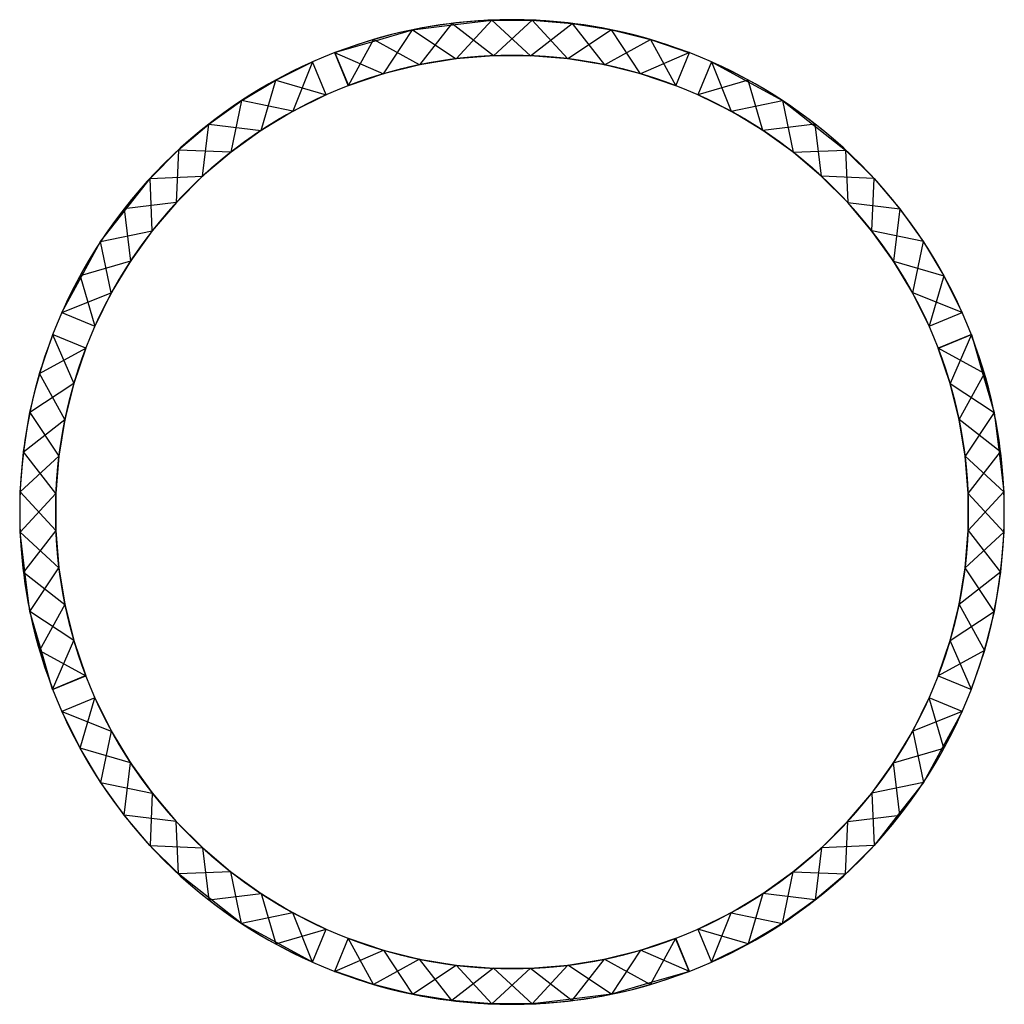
# Model space of a CAD drawing. Header units: millimetres. Extents: x 18116 to 24741, y -4399 to 2226.
import ezdxf

# ---------------------------------------------------------------- set-up
doc = ezdxf.new("R2010")
doc.units = ezdxf.units.MM
doc.header["$LTSCALE"] = 11.25
for name, color, linetype in [('DIM', 1, 'Continuous'), ('L25', 3, 'Continuous'), ('L50', 6, 'Continuous')]:
    doc.layers.add(name, color=color, linetype=linetype)

msp = doc.modelspace()

# ---------------------------------------------------------------- linework, layer by layer
at = {"layer": 'DIM'}
for p, q in [((20234.7, 2004.6), (20326.9, 1781.9)), ((20236, 2004, 240), (20327.8, 1782.2, 240)), ((22529.9, 1781.9), (22622.1, 2004.6)), ((20179.1, 1720.6), (20086.9, 1943.3)), ((22770, 1943.3), (22677.7, 1720.6)), ((22770.5, 1942.1, 240), (22678.6, 1720.3, 240)), ((18398.7, 255.2), (18621.4, 162.9)), ((18400, 255.7, 240), (18621.8, 163.8, 240)), ((24235.5, 162.9), (24458.2, 255.2)), ((18560.1, 15.1), (18337.5, 107.3)), ((24519.4, 107.3), (24296.7, 15.1)), ((24518.8, 106.1, 240), (24297, 14.2, 240)), ((18337.5, -2280.1), (18560.1, -2187.9)), ((18338, -2278.9, 240), (18559.8, -2187, 240)), ((24296.7, -2187.9), (24519.4, -2280.1)), ((18621.4, -2335.7), (18398.7, -2427.9)), ((24456.9, -2428.5, 240), (24235.1, -2336.6, 240)), ((24458.2, -2427.9), (24235.5, -2335.7)), ((20086.4, -4114.9, 240), (20178.2, -3893, 240)), ((20086.9, -4116.1), (20179.1, -3893.4)), ((22677.7, -3893.4), (22770, -4116.1)), ((20326.9, -3954.7), (20234.7, -4177.4)), ((22620.9, -4176.8, 240), (22529, -3955, 240)), ((22622.1, -4177.4), (22529.9, -3954.7))]:
    msp.add_line(p, q, dxfattribs=at)
at = {"layer": 'DIM', "elevation": 240}
for points in [[(20234.7, 2004.6), (20564, 1862), (20758.3, 2157.6), (21053.8, 1963.2), (21293.5, 2223.4), (21553.6, 1983.6), (21832.3, 2201.4), (22050, 1922.6), (22360.3, 2092.3), (22529.9, 1781.9)], [(22770, 1943.3), (22902, 1609.7), (23248.5, 1681.3), (23319.9, 1334.9), (23673.4, 1349.3), (23687.7, 995.9), (24038.8, 952.9), (23995.6, 601.8), (24335.1, 502.3), (24235.5, 162.9)], [(18398.7, 255.2), (18732.4, 387.2), (18660.7, 733.6), (19007.2, 805.1), (18992.7, 1158.6), (19346.1, 1172.9), (19389.2, 1524), (19740.3, 1480.8), (19839.7, 1820.2), (20179.1, 1720.6)], [(24519.4, 107.3), (24376.8, -222), (24672.4, -416.3), (24478, -711.8), (24738.2, -951.5), (24498.4, -1211.5), (24716.2, -1490.2), (24437.4, -1707.9), (24607.1, -2018.3), (24296.7, -2187.9)], [(18337.5, -2280.1), (18480, -1950.8), (18184.4, -1756.5), (18378.8, -1461), (18118.7, -1221.3), (18358.5, -961.3), (18140.6, -682.6), (18419.4, -464.8), (18249.7, -154.5), (18560.1, 15.1)], [(20086.9, -4116.1), (19954.8, -3782.4), (19608.4, -3854.1), (19536.9, -3507.6), (19183.5, -3522.1), (19169.1, -3168.7), (18818, -3125.7), (18861.3, -2774.6), (18521.8, -2675.1), (18621.4, -2335.7)], [(24458.2, -2427.9), (24124.5, -2560), (24196.1, -2906.4), (23849.7, -2977.9), (23864.2, -3331.3), (23510.7, -3345.7), (23467.7, -3696.8), (23116.6, -3653.6), (23017.2, -3993), (22677.7, -3893.4)], [(22622.1, -4177.4), (22292.8, -4034.8), (22098.5, -4330.4), (21803, -4136), (21563.3, -4396.1), (21303.3, -4156.3), (21024.6, -4374.2), (20806.9, -4095.4), (20496.5, -4265.1), (20326.9, -3954.7)]]:
    msp.add_lwpolyline(points, dxfattribs=at)
at = {"layer": 'DIM'}
for points in [[(22622.1, 2004.6), (22292.8, 1862), (22098.5, 2157.6), (21803, 1963.2), (21563.3, 2223.4), (21303.3, 1983.6), (21024.6, 2201.4), (20806.9, 1922.6), (20496.5, 2092.3), (20326.9, 1781.9)], [(20086.9, 1943.3), (19954.8, 1609.7), (19608.4, 1681.3), (19536.9, 1334.9), (19183.5, 1349.3), (19169.1, 995.9), (18818, 952.9), (18861.3, 601.8), (18521.8, 502.3), (18621.4, 162.9)], [(24458.2, 255.2), (24124.5, 387.2), (24196.1, 733.6), (23849.7, 805.1), (23864.2, 1158.6), (23510.7, 1172.9), (23467.7, 1524), (23116.6, 1480.8), (23017.2, 1820.2), (22677.7, 1720.6)], [(18337.5, 107.3), (18480, -222), (18184.4, -416.3), (18378.8, -711.8), (18118.7, -951.5), (18358.5, -1211.5), (18140.6, -1490.2), (18419.4, -1707.9), (18249.7, -2018.3), (18560.1, -2187.9)], [(24519.4, -2280.1), (24376.8, -1950.8), (24672.4, -1756.5), (24478, -1461), (24738.2, -1221.3), (24498.4, -961.3), (24716.2, -682.6), (24437.4, -464.8), (24607.1, -154.5), (24296.7, 15.1)], [(22770, -4116.1), (22902, -3782.4), (23248.5, -3854.1), (23319.9, -3507.6), (23673.4, -3522.1), (23687.7, -3168.7), (24038.8, -3125.7), (23995.6, -2774.6), (24335.1, -2675.1), (24235.5, -2335.7)], [(18398.7, -2427.9), (18732.4, -2560), (18660.7, -2906.4), (19007.2, -2977.9), (18992.7, -3331.3), (19346.1, -3345.7), (19389.2, -3696.8), (19740.3, -3653.6), (19839.7, -3993), (20179.1, -3893.4)], [(20234.7, -4177.4), (20564, -4034.8), (20758.3, -4330.4), (21053.8, -4136), (21293.5, -4396.1), (21553.6, -4156.3), (21832.3, -4374.2), (22050, -4095.4), (22360.3, -4265.1), (22529.9, -3954.7)]]:
    msp.add_lwpolyline(points, dxfattribs=at)
at = {"layer": 'L25'}
for points in [[(20234.7, 2004.6, 0), (20500.5, 2082.5, 240), (20758.3, 2157.6, 0), (21027.1, 2190.6, 240), (21293.5, 2223.4, 0), (21564.6, 2222.8, 240), (21832.3, 2201.4, 0), (22099.8, 2157.1, 240), (22360.3, 2092.3, 0), (22621.8, 2003.7, 240)], [(18398.7, 255.2, 0), (18531.5, 498.2, 240), (18660.7, 733.6, 0), (18827.4, 947, 240), (18992.7, 1158.6, 0), (19184.7, 1349.9, 240), (19389.2, 1524, 0), (19609.7, 1681.8, 240), (19839.7, 1820.2, 0), (20087.2, 1942.4, 240)], [(22529.9, 1781.9, 0), (22294.1, 1861.5, 240), (22050, 1922.6, 0), (21804.3, 1962.6, 240), (21553.6, 1983.6, 0), (21304.5, 1983.6, 240), (21053.8, 1963.2, 0), (20808.1, 1922, 240), (20564, 1862, 0), (20326.9, 1781.9, 240)], [(22770, 1943.3, 0), (23013, 1810.5, 240), (23248.5, 1681.3, 0), (23461.8, 1514.6, 240), (23673.4, 1349.3, 0), (23864.7, 1157.3, 240), (24038.8, 952.9, 0), (24196.6, 732.4, 240), (24335.1, 502.3, 0), (24457.3, 254.8, 240)], [(20179.1, 1720.6, 0), (19956.1, 1610.2, 240), (19740.3, 1480.8, 0), (19538.2, 1335.4, 240), (19346.1, 1172.9, 0), (19170, 996.8, 240), (19007.2, 805.1, 0), (18862.5, 602.3, 240), (18732.4, 387.2, 0), (18621.4, 162.9, 240)], [(24235.5, 162.9, 0), (24125, 385.9, 240), (23995.6, 601.8, 0), (23850.2, 803.8, 240), (23687.7, 995.9, 0), (23511.6, 1172, 240), (23319.9, 1334.9, 0), (23117.1, 1479.5, 240), (22902, 1609.7, 0), (22677.7, 1720.6, 240)], [(18337.5, -2280.1, 0), (18259.5, -2014.3, 240), (18184.4, -1756.5, 0), (18151.4, -1487.7, 240), (18118.7, -1221.3, 0), (18119.2, -950.2, 240), (18140.6, -682.6, 0), (18185, -415, 240), (18249.7, -154.5, 0), (18338.3, 107, 240)], [(24519.4, 107.3, 0), (24597.3, -158.5, 240), (24672.4, -416.3, 0), (24705.4, -685.1, 240), (24738.2, -951.5, 0), (24737.6, -1222.6, 240), (24716.2, -1490.2, 0), (24671.9, -1757.8, 240), (24607.1, -2018.3, 0), (24518.5, -2279.8, 240)], [(18560.1, 15.1, 0), (18480.6, -220.7, 240), (18419.4, -464.8, 0), (18379.4, -710.5, 240), (18358.5, -961.3, 0), (18358.4, -1210.3, 240), (18378.8, -1461, 0), (18420, -1706.7, 240), (18480, -1950.8, 0), (18560.1, -2187.9, 240)], [(24296.7, -2187.9, 0), (24376.3, -1952, 240), (24437.4, -1707.9, 0), (24477.5, -1462.2, 240), (24498.4, -1211.5, 0), (24498.4, -962.5, 240), (24478, -711.8, 0), (24436.8, -466.1, 240), (24376.8, -222, 0), (24296.7, 15.1, 240)], [(18621.4, -2335.7, 0), (18731.9, -2558.7, 240), (18861.3, -2774.6, 0), (19006.7, -2976.6, 240), (19169.1, -3168.7, 0), (19345.2, -3344.8, 240), (19536.9, -3507.6, 0), (19739.7, -3652.3, 240), (19954.8, -3782.4, 0), (20179.1, -3893.4, 240)], [(22677.7, -3893.4, 0), (22900.8, -3783, 240), (23116.6, -3653.6, 0), (23318.6, -3508.2, 240), (23510.7, -3345.7, 0), (23686.8, -3169.6, 240), (23849.7, -2977.9, 0), (23994.3, -2775.1, 240), (24124.5, -2560, 0), (24235.5, -2335.7, 240)], [(20086.9, -4116.1, 0), (19843.8, -3983.3, 240), (19608.4, -3854.1, 0), (19395, -3687.4, 240), (19183.5, -3522.1, 0), (18992.2, -3330.1, 240), (18818, -3125.7, 0), (18660.2, -2905.1, 240), (18521.8, -2675.1, 0), (18399.6, -2427.6, 240)], [(24458.2, -2427.9, 0), (24325.3, -2671, 240), (24196.1, -2906.4, 0), (24029.4, -3119.8, 240), (23864.2, -3331.3, 0), (23672.1, -3522.6, 240), (23467.7, -3696.8, 0), (23247.2, -3854.6, 240), (23017.2, -3993, 0), (22769.6, -4115.2, 240)], [(20326.9, -3954.7, 0), (20562.8, -4034.3, 240), (20806.9, -4095.4, 0), (21052.6, -4135.4, 240), (21303.3, -4156.3, 0), (21552.3, -4156.4, 240), (21803, -4136, 0), (22048.7, -4094.8, 240), (22292.8, -4034.8, 0), (22529.9, -3954.7, 240)], [(22622.1, -4177.4, 0), (22356.3, -4255.3, 240), (22098.5, -4330.4, 0), (21829.7, -4363.4, 240), (21563.3, -4396.1, 0), (21292.2, -4395.6, 240), (21024.6, -4374.2, 0), (20757.1, -4329.9, 240), (20496.5, -4265.1, 0), (20235.1, -4176.5, 240)]]:
    msp.add_polyline3d(points, dxfattribs=at)
at = {"layer": 'L50'}
for centre, radius, start, end in [((21428.4, -1086.4), 3312.5, 67.5, 112.5), ((21428.4, -1086.4, 240), 3312.5, 67.5, 112.5), ((21428.4, -1086.4), 3312.5, 68.88388, 111.11612), ((21428.4, -1086.4, 240), 3312.5, 68.88388, 111.11612), ((21428.4, -1086.4), 3312.5, 112.5, 157.5), ((21428.4, -1086.4, 240), 3312.5, 112.5, 157.5), ((21428.4, -1086.4), 3312.5, 113.88388, 156.11612), ((21428.4, -1086.4, 240), 3312.5, 113.88388, 156.11612), ((21428.4, -1086.4), 3072.5, 67.5, 112.5), ((21428.4, -1086.4, 240), 3072.5, 67.5, 112.5), ((21428.4, -1086.4), 3072.5, 68.992, 111.008), ((21428.4, -1086.4, 240), 3072.5, 68.992, 111.008), ((21428.4, -1086.4), 3312.5, 22.5, 67.5), ((21428.4, -1086.4, 240), 3312.5, 22.5, 67.5), ((21428.4, -1086.4), 3312.5, 23.88388, 66.11612), ((21428.4, -1086.4, 240), 3312.5, 23.88388, 66.11612), ((21428.4, -1086.4), 3072.5, 112.5, 157.5), ((21428.4, -1086.4, 240), 3072.5, 112.5, 157.5), ((21428.4, -1086.4), 3072.5, 22.5, 67.5), ((21428.4, -1086.4, 240), 3072.5, 22.5, 67.5), ((21428.4, -1086.4), 3072.5, 113.992, 156.008), ((21428.4, -1086.4, 240), 3072.5, 113.992, 156.008), ((21428.4, -1086.4), 3072.5, 23.992, 66.008), ((21428.4, -1086.4, 240), 3072.5, 23.992, 66.008), ((21428.4, -1086.4), 3312.5, 157.5, 202.5), ((21428.4, -1086.4, 240), 3312.5, 157.5, 202.5), ((21428.4, -1086.4), 3312.5, 337.5, 22.5), ((21428.4, -1086.4, 240), 3312.5, 337.5, 22.5), ((21428.4, -1086.4), 3312.5, 158.88388, 201.11612), ((21428.4, -1086.4, 240), 3312.5, 158.88388, 201.11612), ((21428.4, -1086.4), 3072.5, 157.5, 202.5), ((21428.4, -1086.4, 240), 3072.5, 157.5, 202.5), ((21428.4, -1086.4), 3072.5, 337.5, 22.5), ((21428.4, -1086.4, 240), 3072.5, 337.5, 22.5), ((21428.4, -1086.4), 3312.5, 338.88388, 21.11612), ((21428.4, -1086.4, 240), 3312.5, 338.88388, 21.11612), ((21428.4, -1086.4), 3072.5, 158.992, 201.008), ((21428.4, -1086.4, 240), 3072.5, 158.992, 201.008), ((21428.4, -1086.4), 3072.5, 338.992, 21.008), ((21428.4, -1086.4, 240), 3072.5, 338.992, 21.008), ((21428.4, -1086.4), 3072.5, 202.5, 247.5), ((21428.4, -1086.4, 240), 3072.5, 202.5, 247.5), ((21428.4, -1086.4), 3072.5, 292.5, 337.5), ((21428.4, -1086.4, 240), 3072.5, 292.5, 337.5), ((21428.4, -1086.4), 3312.5, 202.5, 247.5), ((21428.4, -1086.4, 240), 3312.5, 202.5, 247.5), ((21428.4, -1086.4), 3072.5, 203.992, 246.008), ((21428.4, -1086.4, 240), 3072.5, 203.992, 246.008), ((21428.4, -1086.4), 3072.5, 293.992, 336.008), ((21428.4, -1086.4, 240), 3072.5, 293.992, 336.008), ((21428.4, -1086.4), 3312.5, 292.5, 337.5), ((21428.4, -1086.4, 240), 3312.5, 292.5, 337.5), ((21428.4, -1086.4), 3312.5, 203.88388, 246.11612), ((21428.4, -1086.4, 240), 3312.5, 203.88388, 246.11612), ((21428.4, -1086.4), 3312.5, 293.88388, 336.11612), ((21428.4, -1086.4, 240), 3312.5, 293.88388, 336.11612), ((21428.4, -1086.4), 3072.5, 247.5, 292.5), ((21428.4, -1086.4, 240), 3072.5, 247.5, 292.5), ((21428.4, -1086.4), 3072.5, 248.992, 291.008), ((21428.4, -1086.4, 240), 3072.5, 248.992, 291.008), ((21428.4, -1086.4), 3312.5, 247.5, 292.5), ((21428.4, -1086.4, 240), 3312.5, 247.5, 292.5), ((21428.4, -1086.4), 3312.5, 248.88388, 291.11612), ((21428.4, -1086.4, 240), 3312.5, 248.88388, 291.11612)]:
    msp.add_arc(centre, radius, start, end, dxfattribs=at)

doc.saveas('drawing.dxf')
